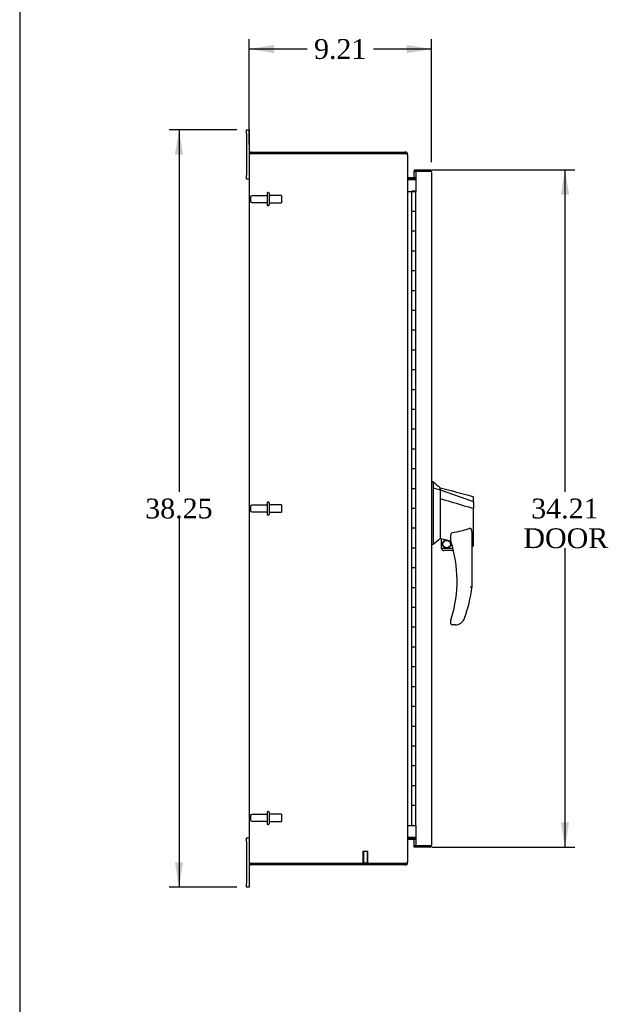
# Model space of a CAD drawing. Header units: inches. Extents: x 1 to 240, y -1 to 159.
# Tile 2 of 9: x 1 to 30, y 63 to 113. Entities that reach past the tile are written whole.
import ezdxf
from ezdxf.enums import TextEntityAlignment as Align
from ezdxf.lldxf.tags import DXFTag

# ---------------------------------------------------------------- set-up
doc = ezdxf.new("R2010")
doc.units = ezdxf.units.IN
doc.header["$MEASUREMENT"] = 0
for name, color, linetype in [('COM55391', 7, 'Continuous'), ('COM55519', 7, 'Continuous'), ('COM70654-8', 7, 'Continuous'), ('Default', 7, 'Continuous'), ('FET07752', 7, 'Continuous'), ('HAN86294', 7, 'Continuous'), ('STD26089', 7, 'Continuous'), ('STD26258', 7, 'Continuous')]:
    doc.layers.add(name, color=color, linetype=linetype)
doc.styles.add('SEACAD_Times_New_Roman', font='times.ttf')
tags = doc.linetypes.add('HIDDEN2', pattern=[0.1875, 0.125, -0.0625]).pattern_tags.tags
tags[6:7] = [DXFTag(74, 4), DXFTag(75, 0), DXFTag(340, '0'), DXFTag(46, 0.0), DXFTag(50, 0.0), DXFTag(44, 0.0), DXFTag(45, 0.0)]
tags[4:5] = [DXFTag(74, 4), DXFTag(75, 0), DXFTag(340, '0'), DXFTag(46, 0.0), DXFTag(50, 0.0), DXFTag(44, 0.0), DXFTag(45, 0.0)]
doc.dimstyles.new('HAMMOND_(STH_-_240x160)', dxfattribs={"dimtxt": 1, "dimasz": 1.25, "dimexe": 0.5, "dimexo": 0.5, "dimgap": 0.25, "dimtad": 0, "dimtih": 1, "dimtoh": 1, "dimzin": 0, "dimdsep": 46, "dimtxsty": 'SEACAD_Times_New_Roman', "dimblk1": '_SE_FILLED', "dimblk2": '_SE_FILLED', "dimsah": 1, "dimcen": 0.5, "dimadec": 0, "dimazin": 0, "dimtfac": 0.8, "dimtofl": 0, "dimtmove": 0, "dimatfit": 3, "dimfxl": 1, "dimtolj": 1, "dimtzin": 0, "dimarcsym": 0})

# ---------------------------------------------------------------- blocks, each defined once
blk = doc.blocks.new('SE5')
at = {"layer": 'COM55391', "color": 7, "linetype": 'Continuous'}
for p, q in [((12.539, 105.933), (12.539, 70.149)), ((12.615, 106.037), (12.636, 105.969)), ((12.647, 105.969), (12.615, 105.969)), ((12.636, 105.969), (12.647, 105.969)), ((12.647, 106.041), (20.397, 106.041)), ((20.397, 105.969), (12.647, 105.969)), ((12.647, 105.969), (20.397, 105.969)), ((20.431, 106.041), (20.397, 106.041)), ((20.397, 105.969), (20.431, 105.969)), ((20.431, 105.969), (20.431, 106.041)), ((20.539, 105.933), (20.504, 105.933)), ((20.539, 105.886), (20.539, 105.933)), ((20.539, 105.886), (20.539, 70.197)), ((20.567, 104.739), (20.554, 104.675)), ((20.575, 104.648), (20.567, 104.648)), ((20.954, 104.738), (20.575, 104.738)), ((20.954, 104.666), (20.575, 104.666)), ((20.575, 104.648), (20.954, 104.648)), ((20.567, 71.344), (20.554, 71.408)), ((20.567, 71.435), (20.575, 71.435)), ((20.954, 71.435), (20.575, 71.435)), ((20.575, 71.416), (20.954, 71.416)), ((20.575, 71.344), (20.954, 71.344)), ((12.647, 70.114), (12.615, 70.114)), ((12.615, 70.046), (12.636, 70.113)), ((12.636, 70.113), (12.647, 70.113)), ((12.647, 70.114), (20.397, 70.114)), ((20.397, 70.113), (12.647, 70.113)), ((20.431, 70.113), (20.397, 70.113)), ((20.431, 70.113), (20.431, 70.041)), ((20.539, 70.149), (20.504, 70.149)), ((20.539, 70.149), (20.539, 70.197)), ((20.397, 70.041), (12.647, 70.041)), ((20.397, 70.041), (20.431, 70.041))]:
    blk.add_line(p, q, dxfattribs=at)
for centre, radius, start, end in [((12.647, 105.933), 0.108, 161.8902, 180), ((12.647, 105.933), 0.108, 107.0899, 161.8902), ((12.422, 105.173), 0.803, 77.2531, 81.2319), ((12.422, 105.176), 0.801, 77.2061, 81.2049), ((12.647, 105.933), 0.108, 90, 107.0899), ((20.397, 105.869), 0.1, 70.4753, 90), ((20.431, 105.933), 0.108, 53.1204, 90), ((20.431, 105.933), 0.036, 53.1204, 90), ((20.404, 105.788), 0.178, 58.8685, 81.2119), ((20.431, 105.933), 0.108, 0, 53.1205), ((20.575, 104.774), 0.036, 180.0001, 258.1318), ((20.691, 104.738), 0.153, 183.9336, 215.8647), ((20.575, 104.774), 0.108, 258.1319, 270), ((20.575, 104.774), 0.036, 258.1319, 270), ((20.691, 71.345), 0.153, 144.1353, 176.0664), ((20.575, 71.308), 0.036, 101.8682, 179.9999), ((20.575, 71.308), 0.108, 90, 101.8681), ((20.575, 71.308), 0.036, 90, 101.8681), ((12.647, 70.149), 0.108, 180, 198.1098), ((12.422, 70.907), 0.801, 278.7951, 282.773), ((12.422, 70.91), 0.803, 278.7681, 282.7469), ((12.647, 70.149), 0.108, 198.1098, 252.9101), ((20.397, 70.214), 0.1, 270, 289.5247), ((20.404, 70.295), 0.178, 278.7881, 301.1315), ((20.431, 70.149), 0.036, 270, 306.8795), ((20.431, 70.149), 0.108, 306.8796, 360), ((12.647, 70.149), 0.108, 252.9101, 270), ((20.431, 70.149), 0.108, 270, 306.8795)]:
    blk.add_arc(centre, radius, start, end, dxfattribs=at)
for centre, start_param, end_param in [((12.647, 105.933), 2.825516, 3.141593), ((12.647, 70.149), 3.141593, 3.457669)]:
    blk.add_ellipse(centre, major_axis=(0.108, 0), ratio=0.996907, start_param=start_param, end_param=end_param, dxfattribs=at)
for points, knots in [([(12.544, 105.967), (12.545, 105.963), (12.546, 105.961), (12.55, 105.956), (12.552, 105.954), (12.556, 105.951), (12.559, 105.95), (12.565, 105.949), (12.568, 105.949), (12.578, 105.949), (12.586, 105.951), (12.597, 105.955), (12.601, 105.957), (12.609, 105.962), (12.612, 105.965), (12.615, 105.969)], [0, 0, 0, 0, 0.125, 0.125, 0.25, 0.25, 0.375, 0.375, 0.5, 0.5, 0.75, 0.75, 0.875, 0.875, 1, 1, 1, 1]), ([(20.496, 105.94), (20.509, 105.931), (20.52, 105.922), (20.535, 105.904), (20.539, 105.895), (20.539, 105.886)], [0, 0, 0, 0, 0.5, 0.5, 1, 1, 1, 1]), ([(12.615, 70.114), (12.612, 70.118), (12.609, 70.121), (12.601, 70.126), (12.597, 70.128), (12.59, 70.131), (12.586, 70.132), (12.578, 70.133), (12.575, 70.134), (12.565, 70.134), (12.559, 70.133), (12.552, 70.129), (12.55, 70.127), (12.546, 70.122), (12.545, 70.12), (12.544, 70.116)], [0, 0, 0, 0, 0.125, 0.125, 0.25, 0.25, 0.375, 0.375, 0.5, 0.5, 0.75, 0.75, 0.875, 0.875, 1, 1, 1, 1]), ([(20.539, 70.197), (20.539, 70.188), (20.535, 70.179), (20.52, 70.161), (20.509, 70.152), (20.496, 70.143)], [0, 0, 0, 0, 0.5, 0.5, 1, 1, 1, 1])]:
    blk.add_open_spline(points, degree=3, knots=knots, dxfattribs=at)
at = {"layer": 'COM55519', "color": 7, "linetype": 'Continuous'}
for p, q in [((20.539, 104.041), (20.75, 104.041)), ((20.75, 104.041), (20.954, 104.041)), ((20.75, 103.041), (20.75, 104.041)), ((20.774, 104.05), (20.774, 104.076)), ((20.774, 104.076), (20.824, 104.076)), ((20.824, 104.05), (20.774, 104.05)), ((20.787, 104.05), (20.787, 104.041)), ((20.824, 104.076), (20.849, 104.076)), ((20.824, 104.05), (20.849, 104.05)), ((20.849, 104.076), (20.899, 104.076)), ((20.899, 104.05), (20.849, 104.05)), ((20.887, 104.041), (20.887, 104.05)), ((20.899, 104.076), (20.899, 104.05)), ((20.954, 103.041), (20.954, 104.041)), ((20.954, 103.041), (20.954, 104.041)), ((20.954, 103.041), (20.75, 103.041)), ((20.75, 102.041), (20.75, 103.041)), ((20.954, 103.041), (20.75, 103.041)), ((20.954, 102.041), (20.954, 103.041)), ((20.954, 102.041), (20.75, 102.041)), ((20.954, 102.041), (20.75, 102.041)), ((20.75, 101.041), (20.75, 102.041)), ((20.954, 101.041), (20.954, 102.041)), ((20.954, 101.041), (20.954, 102.041)), ((20.954, 101.041), (20.75, 101.041)), ((20.75, 100.041), (20.75, 101.041)), ((20.954, 101.041), (20.75, 101.041)), ((20.954, 100.041), (20.954, 101.041)), ((20.954, 100.041), (20.75, 100.041)), ((20.954, 100.041), (20.75, 100.041)), ((20.75, 99.041), (20.75, 100.041)), ((20.954, 99.041), (20.954, 100.041)), ((20.954, 99.041), (20.954, 100.041)), ((20.954, 99.041), (20.75, 99.041)), ((20.75, 98.041), (20.75, 99.041)), ((20.954, 99.041), (20.75, 99.041)), ((20.954, 98.041), (20.954, 99.041)), ((20.954, 98.041), (20.75, 98.041)), ((20.954, 98.041), (20.75, 98.041)), ((20.75, 97.041), (20.75, 98.041)), ((20.954, 97.041), (20.954, 98.041)), ((20.954, 97.041), (20.954, 98.041)), ((20.954, 97.041), (20.75, 97.041)), ((20.75, 96.041), (20.75, 97.041)), ((20.954, 97.041), (20.75, 97.041)), ((20.954, 96.041), (20.954, 97.041)), ((20.954, 96.041), (20.75, 96.041)), ((20.954, 96.041), (20.75, 96.041)), ((20.75, 95.041), (20.75, 96.041)), ((20.954, 95.041), (20.954, 96.041)), ((20.954, 95.041), (20.954, 96.041)), ((20.954, 95.041), (20.75, 95.041)), ((20.75, 94.041), (20.75, 95.041)), ((20.954, 95.041), (20.75, 95.041)), ((20.954, 94.041), (20.954, 95.041)), ((20.954, 94.041), (20.75, 94.041)), ((20.954, 94.041), (20.75, 94.041)), ((20.75, 93.041), (20.75, 94.041)), ((20.954, 93.041), (20.954, 94.041)), ((20.954, 93.041), (20.954, 94.041)), ((20.954, 93.041), (20.75, 93.041)), ((20.75, 92.041), (20.75, 93.041)), ((20.954, 93.041), (20.75, 93.041)), ((20.954, 92.041), (20.954, 93.041)), ((20.954, 92.041), (20.75, 92.041)), ((20.954, 92.041), (20.75, 92.041)), ((20.75, 91.041), (20.75, 92.041)), ((20.954, 91.041), (20.954, 92.041)), ((20.954, 91.041), (20.954, 92.041)), ((20.954, 91.041), (20.75, 91.041)), ((20.75, 90.041), (20.75, 91.041)), ((20.954, 91.041), (20.75, 91.041)), ((20.954, 90.041), (20.954, 91.041)), ((20.954, 90.041), (20.75, 90.041)), ((20.954, 90.041), (20.75, 90.041)), ((20.75, 89.041), (20.75, 90.041)), ((20.954, 89.041), (20.954, 90.041)), ((20.954, 89.041), (20.954, 90.041)), ((20.954, 89.041), (20.75, 89.041)), ((20.75, 88.041), (20.75, 89.041)), ((20.954, 89.041), (20.75, 89.041)), ((20.954, 88.041), (20.954, 89.041)), ((20.954, 88.041), (20.75, 88.041)), ((20.954, 88.041), (20.75, 88.041)), ((20.75, 87.041), (20.75, 88.041)), ((20.954, 87.041), (20.954, 88.041)), ((20.954, 87.041), (20.954, 88.041)), ((20.954, 87.041), (20.75, 87.041)), ((20.75, 86.041), (20.75, 87.041)), ((20.954, 87.041), (20.75, 87.041)), ((20.954, 86.041), (20.954, 87.041)), ((20.954, 86.041), (20.75, 86.041)), ((20.954, 86.041), (20.75, 86.041)), ((20.75, 85.041), (20.75, 86.041)), ((20.954, 85.041), (20.954, 86.041)), ((20.954, 85.041), (20.954, 86.041)), ((20.954, 85.041), (20.75, 85.041)), ((20.75, 84.041), (20.75, 85.041)), ((20.954, 85.041), (20.75, 85.041)), ((20.954, 84.041), (20.954, 85.041)), ((20.954, 84.041), (20.75, 84.041)), ((20.954, 84.041), (20.75, 84.041)), ((20.75, 83.041), (20.75, 84.041)), ((20.954, 83.041), (20.954, 84.041)), ((20.954, 83.041), (20.954, 84.041)), ((20.954, 83.041), (20.75, 83.041)), ((20.75, 82.041), (20.75, 83.041)), ((20.954, 83.041), (20.75, 83.041)), ((20.954, 82.041), (20.954, 83.041)), ((20.954, 82.041), (20.75, 82.041)), ((20.954, 82.041), (20.75, 82.041)), ((20.75, 81.041), (20.75, 82.041)), ((20.954, 81.041), (20.954, 82.041)), ((20.954, 81.041), (20.954, 82.041)), ((20.954, 81.041), (20.75, 81.041)), ((20.75, 80.041), (20.75, 81.041)), ((20.954, 81.041), (20.75, 81.041)), ((20.954, 80.041), (20.954, 81.041)), ((20.954, 80.041), (20.75, 80.041)), ((20.954, 80.041), (20.75, 80.041)), ((20.75, 79.041), (20.75, 80.041)), ((20.954, 79.041), (20.954, 80.041)), ((20.954, 79.041), (20.954, 80.041)), ((20.954, 79.041), (20.75, 79.041)), ((20.75, 78.041), (20.75, 79.041)), ((20.954, 79.041), (20.75, 79.041)), ((20.954, 78.041), (20.954, 79.041)), ((20.954, 78.041), (20.75, 78.041)), ((20.954, 78.041), (20.75, 78.041)), ((20.75, 77.041), (20.75, 78.041)), ((20.954, 77.041), (20.954, 78.041)), ((20.954, 77.041), (20.954, 78.041)), ((20.954, 77.041), (20.75, 77.041)), ((20.75, 76.041), (20.75, 77.041)), ((20.954, 77.041), (20.75, 77.041)), ((20.954, 76.041), (20.954, 77.041)), ((20.954, 76.041), (20.75, 76.041)), ((20.954, 76.041), (20.75, 76.041)), ((20.75, 75.041), (20.75, 76.041)), ((20.954, 75.041), (20.954, 76.041)), ((20.954, 75.041), (20.954, 76.041)), ((20.954, 75.041), (20.75, 75.041)), ((20.75, 74.041), (20.75, 75.041)), ((20.954, 75.041), (20.75, 75.041)), ((20.954, 74.041), (20.954, 75.041)), ((20.954, 74.041), (20.75, 74.041)), ((20.954, 74.041), (20.75, 74.041)), ((20.75, 73.041), (20.75, 74.041)), ((20.954, 73.041), (20.954, 74.041)), ((20.954, 73.041), (20.954, 74.041)), ((20.954, 73.041), (20.75, 73.041)), ((20.75, 72.041), (20.75, 73.041)), ((20.954, 73.041), (20.75, 73.041)), ((20.954, 72.041), (20.954, 73.041)), ((20.539, 72.041), (20.75, 72.041)), ((20.75, 72.041), (20.954, 72.041))]:
    blk.add_line(p, q, dxfattribs=at)
at = {"layer": 'COM70654-8', "color": 7, "linetype": 'Continuous'}
for p, q in [((20.874, 105.144), (20.874, 105.072)), ((20.874, 105.144), (21.641, 105.144)), ((20.874, 105.072), (21.641, 105.072)), ((20.874, 104.738), (20.874, 105.072)), ((20.874, 105.072), (20.954, 105.072)), ((21.641, 105.072), (20.954, 105.072)), ((20.954, 105.072), (20.954, 104.041)), ((21.743, 105.072), (21.641, 105.072)), ((21.641, 105.072), (21.743, 105.072)), ((21.749, 105.036), (21.749, 71.047)), ((20.874, 104.648), (20.874, 104.666)), ((20.954, 72.041), (20.954, 71.011)), ((20.874, 71.416), (20.874, 71.435)), ((20.874, 71.011), (20.874, 71.344)), ((20.874, 70.939), (20.874, 71.011)), ((21.641, 71.011), (20.874, 71.011)), ((20.954, 71.011), (20.874, 71.011)), ((21.641, 70.939), (20.874, 70.939)), ((20.954, 71.011), (21.641, 71.011)), ((21.641, 71.011), (21.743, 71.011)), ((21.743, 71.011), (21.641, 71.011))]:
    blk.add_line(p, q, dxfattribs=at)
for centre, start, end in [((21.641, 105.036), 19.4712, 90), ((21.641, 105.036), 0, 19.4712), ((21.641, 71.047), 270, 340.5288), ((21.641, 71.047), 340.5288, 0)]:
    blk.add_arc(centre, 0.108, start, end, dxfattribs=at)
for centre, start_param, end_param in [((21.641, 105.036), 3.141593, 3.48143), ((21.641, 71.047), 2.801756, 3.141593)]:
    blk.add_ellipse(centre, major_axis=(-0.108, 0), ratio=0.997813, start_param=start_param, end_param=end_param, dxfattribs=at)
at = {"layer": 'FET07752', "color": 7, "linetype": 'Continuous'}
for p, q in [((12.414, 106.979), (12.414, 107.166)), ((12.414, 107.166), (12.539, 107.166)), ((12.414, 106.979), (12.414, 104.854)), ((12.539, 107.166), (12.539, 106.979)), ((12.539, 106.979), (12.539, 105.933)), ((12.541, 106.836), (12.539, 106.836)), ((12.541, 106.744), (12.539, 106.744)), ((12.539, 106.621), (12.541, 106.621)), ((12.414, 104.666), (12.414, 104.854)), ((12.539, 104.666), (12.414, 104.666)), ((12.414, 71.229), (12.414, 71.416)), ((12.414, 71.416), (12.539, 71.416)), ((12.414, 71.229), (12.414, 69.104)), ((12.539, 70.149), (12.539, 69.104)), ((12.414, 68.916), (12.414, 69.104)), ((12.539, 68.916), (12.414, 68.916)), ((12.539, 69.104), (12.539, 68.916))]:
    blk.add_line(p, q, dxfattribs=at)
at = {"layer": 'HAN86294', "color": 7, "linetype": 'Continuous'}
for p, q in [((21.832, 89.391), (21.749, 89.391)), ((21.829, 89.391), (21.829, 89.23)), ((21.829, 89.23), (21.829, 89.144)), ((21.829, 89.144), (21.829, 89.085)), ((21.829, 89.085), (22.184, 88.979)), ((21.829, 89.085), (21.829, 86.653)), ((22.184, 89.019), (22.184, 89.091)), ((22.184, 89.019), (22.184, 88.994)), ((22.184, 88.994), (22.184, 88.979)), ((22.184, 88.979), (22.184, 88.548)), ((22.184, 88.979), (23.822, 88.408)), ((22.184, 88.548), (22.184, 87.05)), ((23.864, 88.373), (23.864, 88.595)), ((23.808, 88.058), (23.81, 88.058)), ((23.864, 88.373), (23.864, 88.06)), ((23.864, 86.192), (23.864, 88.06)), ((22.184, 87.05), (22.184, 86.781)), ((21.829, 86.653), (21.829, 86.369)), ((22.184, 86.781), (22.184, 86.568)), ((22.184, 86.568), (22.184, 86.541)), ((22.184, 86.541), (22.184, 86.523)), ((22.184, 86.523), (22.184, 86.521)), ((22.184, 86.521), (22.249, 86.506)), ((22.724, 86.385), (22.724, 86.659)), ((23.784, 86.731), (23.784, 84.059)), ((21.829, 86.221), (21.749, 86.221)), ((21.829, 86.369), (21.829, 86.221)), ((22.249, 86.041), (22.249, 86.508)), ((22.249, 86.041), (22.822, 86.041)), ((23.784, 86.135), (23.79, 86.134)), ((22.854, 85.916), (22.374, 85.916)), ((22.724, 82.226), (22.724, 82.405)), ((22.939, 82.166), (22.784, 82.166)), ((23.222, 82.255), (23.221, 82.256))]:
    blk.add_line(p, q, dxfattribs=at)
for radius in [0.202, 0.188]:
    blk.add_circle((22.51, 86.245), radius, dxfattribs=at)
for centre, radius, start, end in [((38.213, 108.42), 25.11, 229.2701, 230.3306), ((322.538, 1207.01), 1157.564, 254.961303, 255.045135), ((23.804, 88.595), 0.06, 0, 74.5788), ((53.469, 49.141), 48.745, 129.927, 130.4733), ((22.374, 86.041), 0.125, 180, 193.8865), ((22.784, 86.385), 0.06, 180, 197.895), ((16.62, 84.395), 6.417, 342.9898, 17.895), ((22.374, 86.041), 0.125, 193.8865, 229.4642), ((22.374, 86.041), 0.125, 229.4642, 270), ((16.443, 84.994), 7.4, 340.2854, 352.739), ((22.784, 82.405), 0.06, 162.105, 180), ((22.784, 82.226), 0.06, 180, 270), ((22.939, 82.666), 0.5, 270, 304.5623), ((22.939, 82.666), 0.5, 304.5623, 340.2854)]:
    blk.add_arc(centre, radius, start, end, dxfattribs=at)
blk.add_ellipse((23.804, 86.192), major_axis=(-0.06, 0), ratio=0.999979, start_param=1.333204, end_param=3.141717, dxfattribs=at)
for points in [[(22.184, 88.548), (22.725, 88.385), (23.267, 88.221), (23.808, 88.058)], [(22.279, 86.504), (22.427, 86.472), (22.575, 86.44), (22.724, 86.407)]]:
    blk.add_open_spline(points, degree=3, dxfattribs=at)
for points, knots in [([(23.81, 88.058), (23.817, 88.058), (23.824, 88.058), (23.838, 88.058), (23.843, 88.058), (23.851, 88.059), (23.853, 88.059), (23.857, 88.059), (23.858, 88.059), (23.861, 88.06), (23.862, 88.06), (23.863, 88.06), (23.864, 88.06), (23.864, 88.06)], [0, 0, 0, 0, 0.25, 0.25, 0.5, 0.5, 0.625, 0.625, 0.75, 0.75, 0.875, 0.875, 1, 1, 1, 1]), ([(23.822, 88.408), (23.834, 88.405), (23.845, 88.401), (23.86, 88.388), (23.864, 88.381), (23.864, 88.373)], [0, 0, 0, 0, 0.5, 0.5, 1, 1, 1, 1]), ([(23.694, 87.042), (23.621, 87.013), (23.547, 86.987), (23.397, 86.939), (23.322, 86.917), (23.093, 86.861), (22.939, 86.832), (22.784, 86.81)], [0, 0, 0, 0, 0.25, 0.25, 0.5, 0.5, 1, 1, 1, 1]), ([(23.694, 87.042), (23.695, 87.043), (23.697, 87.044), (23.701, 87.044), (23.703, 87.044), (23.709, 87.043), (23.712, 87.042), (23.718, 87.038), (23.721, 87.036), (23.726, 87.03), (23.728, 87.027), (23.735, 87.018), (23.738, 87.012), (23.744, 86.999), (23.747, 86.992), (23.754, 86.972), (23.758, 86.958), (23.765, 86.93), (23.768, 86.915), (23.775, 86.873), (23.778, 86.845), (23.783, 86.788), (23.784, 86.759), (23.784, 86.731)], [0, 0, 0, 0, 0.015625, 0.015625, 0.03125, 0.03125, 0.0625, 0.0625, 0.09375, 0.09375, 0.125, 0.125, 0.1875, 0.1875, 0.25, 0.25, 0.375, 0.375, 0.5, 0.5, 0.75, 0.75, 1, 1, 1, 1]), ([(22.724, 86.659), (22.724, 86.666), (22.724, 86.673), (22.725, 86.686), (22.726, 86.693), (22.729, 86.714), (22.731, 86.728), (22.739, 86.755), (22.744, 86.769), (22.755, 86.788), (22.759, 86.794), (22.767, 86.802), (22.77, 86.804), (22.776, 86.808), (22.78, 86.81), (22.784, 86.81)], [0, 0, 0, 0, 0.125, 0.125, 0.25, 0.25, 0.5, 0.5, 0.75, 0.75, 0.875, 0.875, 0.9375, 0.9375, 1, 1, 1, 1]), ([(22.249, 86.508), (22.249, 86.508), (22.249, 86.508), (22.253, 86.508), (22.255, 86.508), (22.263, 86.507), (22.271, 86.506), (22.279, 86.504)], [0, 0, 0, 0, 0.25, 0.25, 0.5, 0.5, 1, 1, 1, 1]), ([(23.784, 84.059), (23.784, 84.059), (23.783, 84.059), (23.781, 84.059), (23.779, 84.059), (23.775, 84.059), (23.772, 84.059), (23.765, 84.06), (23.761, 84.06), (23.749, 84.061), (23.739, 84.062), (23.723, 84.063), (23.717, 84.063), (23.706, 84.064), (23.7, 84.064), (23.694, 84.064)], [0, 0, 0, 0, 0.125, 0.125, 0.25, 0.25, 0.375, 0.375, 0.5, 0.5, 0.75, 0.75, 0.875, 0.875, 1, 1, 1, 1]), ([(22.727, 82.423), (22.727, 82.423), (22.727, 82.424), (22.728, 82.426), (22.728, 82.428), (22.73, 82.433), (22.731, 82.437), (22.735, 82.449), (22.738, 82.458), (22.746, 82.483), (22.751, 82.5), (22.756, 82.518)], [0, 0, 0, 0, 0.0625, 0.0625, 0.125, 0.125, 0.25, 0.25, 0.5, 0.5, 1, 1, 1, 1])]:
    blk.add_open_spline(points, degree=3, knots=knots, dxfattribs=at)
at = {"layer": 'STD26089', "color": 7, "linetype": 'HIDDEN2'}
for p, q in [((13.448, 103.961), (13.448, 103.371)), ((13.518, 103.991), (13.478, 103.991)), ((13.548, 103.961), (13.548, 103.371)), ((12.611, 103.772), (12.611, 103.56)), ((13.448, 103.832), (12.671, 103.832)), ((12.671, 103.5), (13.448, 103.5)), ((14.173, 103.854), (13.548, 103.854)), ((13.548, 103.479), (14.173, 103.479)), ((14.173, 103.854), (14.173, 103.479)), ((13.478, 103.341), (13.518, 103.341)), ((12.611, 88.147), (12.611, 87.935)), ((13.448, 88.207), (12.671, 88.207)), ((13.448, 88.336), (13.448, 87.746)), ((13.518, 88.366), (13.478, 88.366)), ((13.548, 88.336), (13.548, 87.746)), ((14.173, 88.229), (13.548, 88.229)), ((14.173, 88.229), (14.173, 87.854)), ((12.671, 87.875), (13.448, 87.875)), ((13.478, 87.716), (13.518, 87.716)), ((13.548, 87.854), (14.173, 87.854)), ((13.448, 72.711), (13.448, 72.121)), ((13.518, 72.741), (13.478, 72.741)), ((13.548, 72.711), (13.548, 72.121)), ((14.173, 72.604), (13.548, 72.604)), ((14.173, 72.604), (14.173, 72.229)), ((12.611, 72.522), (12.611, 72.31)), ((13.448, 72.582), (12.671, 72.582)), ((12.671, 72.25), (13.448, 72.25)), ((13.548, 72.229), (14.173, 72.229)), ((13.478, 72.091), (13.518, 72.091))]:
    blk.add_line(p, q, dxfattribs=at)
for centre, radius, start, end in [((13.478, 103.961), 0.03, 90, 180), ((13.518, 103.961), 0.03, 0, 90), ((12.671, 103.772), 0.06, 90, 180), ((12.671, 103.56), 0.06, 180, 270), ((13.478, 103.371), 0.03, 180, 270), ((13.518, 103.371), 0.03, 270, 0), ((12.671, 88.147), 0.06, 90, 180), ((13.478, 88.336), 0.03, 90, 180), ((13.518, 88.336), 0.03, 0, 90), ((12.671, 87.935), 0.06, 180, 270), ((13.478, 87.746), 0.03, 180, 270), ((13.518, 87.746), 0.03, 270, 0), ((13.478, 72.711), 0.03, 90, 180), ((13.518, 72.711), 0.03, 0, 90), ((12.671, 72.522), 0.06, 90, 180), ((12.671, 72.31), 0.06, 180, 270), ((13.478, 72.121), 0.03, 180, 270), ((13.518, 72.121), 0.03, 270, 0)]:
    blk.add_arc(centre, radius, start, end, dxfattribs=at)
at = {"layer": 'STD26258', "color": 7, "linetype": 'HIDDEN2'}
for p, q in [((18.282, 70.738), (18.532, 70.738)), ((18.282, 70.738), (18.282, 70.145)), ((18.312, 70.738), (18.312, 70.145)), ((18.501, 70.738), (18.501, 70.145)), ((18.532, 70.145), (18.532, 70.738)), ((18.25, 70.145), (18.563, 70.145)), ((18.25, 70.145), (18.25, 70.114)), ((18.563, 70.114), (18.563, 70.145))]:
    blk.add_line(p, q, dxfattribs=at)
at = {"layer": 'STD26258', "color": 7, "linetype": 'Continuous'}
for p, q in [((18.25, 70.114), (18.25, 70.113)), ((18.563, 70.113), (18.563, 70.114))]:
    blk.add_line(p, q, dxfattribs=at)
blk = doc.blocks.new('DMBLK6785')
at = {"layer": 'Default', "linetype": 'Continuous'}
for points in [[(8.793, 105.916), (9.21, 105.916), (9.001, 107.166)], [(8.793, 70.166), (9.001, 68.916), (9.21, 70.166)]]:
    blk.add_hatch(color=7, dxfattribs=at).paths.add_polyline_path(points)
at = {"layer": 'Default', "color": 7, "linetype": 'Continuous'}
for p, q in [((11.914, 107.166), (8.501, 107.166)), ((9.001, 107.166), (9.001, 88.891)), ((9.001, 87.541), (9.001, 68.916)), ((11.914, 68.916), (8.501, 68.916))]:
    blk.add_line(p, q, dxfattribs=at)
at = {"layer": 'Default', "color": 7, "linetype": 'Continuous', "style": 'SEACAD_Times_New_Roman'}
blk.add_text('38.25', height=1, dxfattribs=at).set_placement((7.295, 88.541), align=Align.TOP_LEFT)
blk = doc.blocks.new('_SE_FILLED')
at = {"color": 0}
blk.add_line((0, 0), (-1, 0), dxfattribs=at)
blk.add_solid([(0, 0), (-1, -0.1665), (-1, 0.1665), (0, 0)], dxfattribs=at)
blk = doc.blocks.new('DMBLK6786')
at = {"layer": 'Default', "linetype": 'Continuous'}
for points in [[(13.789, 111.453), (12.539, 111.245), (13.789, 111.037)], [(20.499, 111.453), (20.499, 111.037), (21.749, 111.245)]]:
    blk.add_hatch(color=7, dxfattribs=at).paths.add_polyline_path(points)
at = {"layer": 'Default', "color": 7, "linetype": 'Continuous'}
for p, q in [((12.539, 106.433), (12.539, 111.745)), ((21.749, 105.536), (21.749, 111.745)), ((12.539, 111.245), (15.467, 111.245)), ((18.821, 111.245), (21.749, 111.245))]:
    blk.add_line(p, q, dxfattribs=at)
at = {"layer": 'Default', "color": 7, "linetype": 'Continuous', "style": 'SEACAD_Times_New_Roman'}
blk.add_text('9.21', height=1, dxfattribs=at).set_placement((15.817, 111.745), align=Align.TOP_LEFT)
blk = doc.blocks.new('DMBLK6794')
at = {"layer": 'Default', "linetype": 'Continuous'}
for points in [[(28.691, 103.894), (28.482, 105.144), (28.274, 103.894)], [(28.691, 72.189), (28.274, 72.189), (28.482, 70.939)]]:
    blk.add_hatch(color=7, dxfattribs=at).paths.add_polyline_path(points)
at = {"layer": 'Default', "color": 7, "linetype": 'Continuous'}
for p, q in [((21.757, 105.144), (28.982, 105.144)), ((28.482, 105.144), (28.482, 88.891)), ((28.482, 86.041), (28.482, 70.939)), ((21.757, 70.939), (28.982, 70.939))]:
    blk.add_line(p, q, dxfattribs=at)
at = {"layer": 'Default', "color": 7, "linetype": 'Continuous', "style": 'SEACAD_Times_New_Roman'}
for s, p in [('34.21', (26.776, 88.541)), ('DOOR', (26.385, 87.041))]:
    blk.add_text(s, height=1, dxfattribs=at).set_placement(p, align=Align.TOP_LEFT)
blk = doc.blocks.new('BORDER')
at = {"layer": 'Default', "color": 7, "linetype": 'Continuous'}
blk.add_line((-41.86, 27.86), (-41.86, 0), dxfattribs=at)

msp = doc.modelspace()

# ---------------------------------------------------------------- block references
at = {"layer": 'Default', "color": 7, "xscale": 5.7, "yscale": 5.7, "zscale": 5.7}
msp.add_blockref('BORDER', (239.562, 0.401), dxfattribs=at)
at = {"layer": 'Default'}
msp.add_blockref('SE5', (0, 0), dxfattribs=at)

# ---------------------------------------------------------------- dimensions: what is measured, and where the dimension line sits
at = {"layer": 'Default', "color": 7, "linetype": 'Continuous'}
dim = msp.add_linear_dim(base=(21.749, 111.245), p1=(12.539, 105.933), p2=(21.749, 105.036), text='\\A1;<>', dimstyle='HAMMOND_(STH_-_240x160)', dxfattribs=at)
dim.commit()
dim.dimension.update_dxf_attribs({"geometry": 'DMBLK6786', "text_midpoint": (17.144, 111.245), "dimtype": 160})
for base, p1, p2, text, picture, middle in [((9.001, 107.166), (12.414, 107.166), (12.414, 68.916), '\\A1;<>', 'DMBLK6785', (9.001, 88.041)), ((28.482175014, 105.143967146), (21.257199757, 105.143967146), (21.257199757, 70.938967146), '\\A1;<>\\PDOOR', 'DMBLK6794', (28.482175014, 88.041466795))]:
    dim = msp.add_linear_dim(base=base, p1=p1, p2=p2, angle=270, text=text, dimstyle='HAMMOND_(STH_-_240x160)', dxfattribs=at)
    dim.commit()
    dim.dimension.update_dxf_attribs({"geometry": picture, "text_midpoint": middle, "dimtype": 161})

doc.saveas('drawing.dxf')
